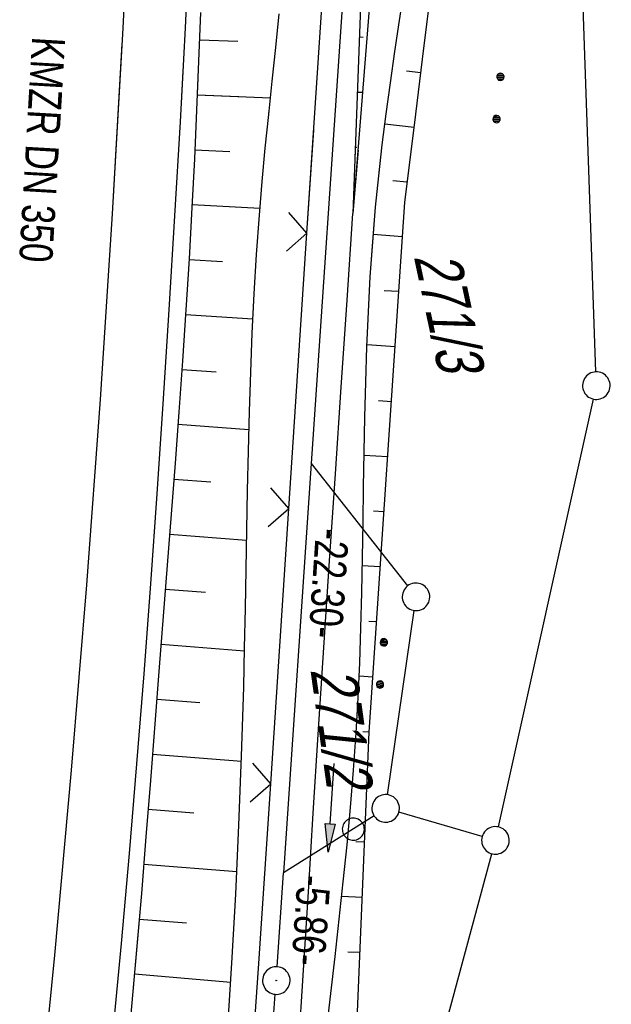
# Model space of a CAD drawing. Extents: x 508886 to 509272, y 449452 to 450225.
# Tile 5 of 46: x 509131 to 509163, y 449486 to 449540. Entities that reach past the tile are written whole.
import ezdxf

# ---------------------------------------------------------------- set-up
doc = ezdxf.new("R2010")
doc.units = 0
doc.header["$LTSCALE"] = 10
doc.header["$MEASUREMENT"] = 0
doc.linetypes.add('AUSGEZOGEN', pattern=[0])
doc.linetypes.add('LT00', pattern=[0])
doc.layers.get('0').update_dxf_attribs({"linetype": 'LT00'})
for name, color, linetype in [('--EK_FBR', 250, 'LT00'), ('--EK_Haltung-Text', 140, 'LT00'), ('--EL_DFK_AB_L', 21, 'LT00'), ('--EL_DFK_AB_P', 7, 'LT00'), ('ABSTAND', 8, 'LT00'), ('DFK_AB_L', 21, 'LT00'), ('DFK_AB_P', 7, 'LT00'), ('DFK_FLUR_NR', 250, 'LT00'), ('DFK_GZPKT', 250, 'LT00'), ('DFK_KATASTER', 250, 'LT00'), ('DFK_NUTZUNG', 250, 'LT00'), ('DFK_VERMPKT', 252, 'LT00'), ('PFEIL', 140, 'AUSGEZOGEN'), ('V123_AFBR_BAB', 250, 'LT00'), ('V123_BOESCH', 250, 'LT00'), ('V123_BOSCHUNG', 250, 'LT00'), ('V123_GRABEN', 250, 'LT00'), ('V123_LD_MARK', 250, 'LT00'), ('V123_ZAUN', 40, 'LT00'), ('V124_AFBR_BAB', 250, 'LT00'), ('V124_BOESCH', 250, 'LT00'), ('V124_BOSCHUNG', 250, 'LT00'), ('V124_GRABEN', 250, 'LT00'), ('V124_LD_MARK', 250, 'LT00'), ('V124_ZAUN', 40, 'LT00')]:
    doc.layers.add(name, color=color, linetype=linetype)
doc.styles.add('Haltungsbeschriftung', font='ARIAL.TTF', dxfattribs={"width": 0.75})
doc.styles.get("Standard").update_dxf_attribs({"font": 'ARIAL.TTF'})

# ---------------------------------------------------------------- blocks, each defined once
blk = doc.blocks.new('SYMB7010')
at = {"color": 0, "linetype": 'ByBlock'}
for points in [[(-0.031408, 0.499213), (-0.093728, 0.49134), (-0.15457, 0.475719), (-0.212975, 0.452595), (-0.268021, 0.422333), (-0.31884, 0.385411), (-0.36463, 0.342411), (-0.40467, 0.29401), (-0.438329, 0.240973), (-0.465074, 0.184136), (-0.484486, 0.124395), (-0.496256, 0.062692), (-0.5002, 0)], [(0.5002, 0), (0.496256, 0.062692), (0.484485, 0.124395), (0.465074, 0.184136), (0.438329, 0.240973), (0.40467, 0.29401), (0.36463, 0.342411), (0.31884, 0.385411), (0.268021, 0.422333), (0.212975, 0.452595), (0.15457, 0.475719), (0.093728, 0.49134), (0.031408, 0.499213), (-0.031408, 0.499213)], [(-0.5002, 0), (-0.496256, -0.062692), (-0.484486, -0.124395), (-0.465075, -0.184136), (-0.438329, -0.240973), (-0.404671, -0.29401), (-0.36463, -0.342411), (-0.31884, -0.385411), (-0.268021, -0.422333), (-0.212975, -0.452595), (-0.154571, -0.475719), (-0.093728, -0.49134), (-0.031408, -0.499213), (0.031408, -0.499213)], [(0.031408, -0.499213), (0.093728, -0.491341), (0.15457, -0.475719), (0.212975, -0.452595), (0.268021, -0.422333), (0.31884, -0.385411), (0.36463, -0.342411), (0.404671, -0.294011), (0.438329, -0.240974), (0.465075, -0.184136), (0.484486, -0.124395), (0.496256, -0.062692), (0.500201, 0)]]:
    blk.add_lwpolyline(points, dxfattribs=at)
blk = doc.blocks.new('SYMB7112')
at = {"color": 0, "linetype": 'ByBlock'}
for p, q in [((-0.13, 0.012919), (-0.13, -0.012919)), ((-0.125, -0.017105), (-0.125, 0.017105)), ((-0.12, 0.019164), (-0.12, -0.019164)), ((-0.115, -0.019796), (-0.115, 0.019796)), ((-0.11, 0.019164), (-0.11, -0.019164)), ((-0.105, -0.017105), (-0.105, 0.017105)), ((-0.1, 0.012919), (-0.1, -0.012919)), ((-0.095, -0.000126), (-0.095, 0.000146)), ((0.1, 0.012919), (0.1, -0.012919)), ((0.105, -0.017105), (0.105, 0.017105)), ((0.11, 0.019164), (0.11, -0.019164)), ((0.115, -0.019796), (0.115, 0.019796)), ((0.12, 0.019164), (0.12, -0.019164)), ((0.125, -0.017105), (0.125, 0.017105)), ((0.13, 0.012919), (0.13, -0.012919)), ((0.135, -0.000126), (0.135, 0.000146))]:
    blk.add_line(p, q, dxfattribs=at)
for points in [[(-0.095, 0), (-0.096981, 0.008678), (-0.10253, 0.015637), (-0.11055, 0.019499), (-0.11945, 0.019499), (-0.12747, 0.015637), (-0.133019, 0.008678), (-0.135, 0)], [(-0.135, 0), (-0.133019, -0.008678), (-0.12747, -0.015637), (-0.11945, -0.019499), (-0.11055, -0.019499), (-0.10253, -0.015637), (-0.096981, -0.008678), (-0.095, 0)], [(0.135, 0), (0.133019, 0.008678), (0.12747, 0.015637), (0.11945, 0.019499), (0.11055, 0.019499), (0.10253, 0.015637), (0.096981, 0.008678), (0.095, 0)], [(0.095, 0), (0.096981, -0.008678), (0.10253, -0.015637), (0.11055, -0.019499), (0.11945, -0.019499), (0.12747, -0.015637), (0.133019, -0.008678), (0.135, 0)]]:
    blk.add_lwpolyline(points, dxfattribs=at)
blk = doc.blocks.new('SYMB0003')
at = {"color": 0, "linetype": 'ByBlock'}
for p, q in [((-0.015712, 0), (0.010166, 0.012015)), ((0, -0.021257), (-0.015712, 0)), ((0.010166, 0.012015), (0, -0.021257))]:
    blk.add_line(p, q, dxfattribs=at)
for points in [[(-0.031395, 0.499013), (-0.093691, 0.491144), (-0.154509, 0.475528), (-0.21289, 0.452414), (-0.267913, 0.422164), (-0.318712, 0.385257), (-0.364484, 0.342274), (-0.404509, 0.293893), (-0.438154, 0.240877), (-0.464888, 0.184062), (-0.484292, 0.124345), (-0.496058, 0.062667), (-0.5, 0)], [(0.5, 0), (0.496057, 0.062667), (0.484292, 0.124345), (0.464888, 0.184062), (0.438153, 0.240877), (0.404509, 0.293893), (0.364484, 0.342274), (0.318712, 0.385257), (0.267913, 0.422164), (0.21289, 0.452414), (0.154509, 0.475528), (0.093691, 0.491144), (0.031395, 0.499013), (-0.031395, 0.499013)], [(-0.5, 0), (-0.496058, -0.062667), (-0.484292, -0.124345), (-0.464888, -0.184062), (-0.438154, -0.240877), (-0.404509, -0.293893), (-0.364485, -0.342274), (-0.318712, -0.385257), (-0.267914, -0.422164), (-0.21289, -0.452414), (-0.154509, -0.475529), (-0.093691, -0.491144), (-0.031395, -0.499014), (0.031395, -0.499014)], [(0.031395, -0.499014), (0.093691, -0.491144), (0.154509, -0.475529), (0.21289, -0.452414), (0.267914, -0.422164), (0.318712, -0.385257), (0.364485, -0.342274), (0.404509, -0.293893), (0.438154, -0.240877), (0.464889, -0.184062), (0.484292, -0.124345), (0.496058, -0.062667), (0.5, 0)]]:
    blk.add_lwpolyline(points, dxfattribs=at)
blk = doc.blocks.new('SYMB0024')
at = {"color": 0, "linetype": 'ByBlock'}
for p, q in [((-0.5, 0.5), (0, 0)), ((0, 0), (0.5, 0.5))]:
    blk.add_line(p, q, dxfattribs=at)
blk = doc.blocks.new('Pfreil3')
at = {"layer": 'PFEIL'}
blk.add_hatch(color=256, dxfattribs=at).paths.add_polyline_path([(-1.549, 0.273), (-1.549, -0.273), (0, 0)])
for p, q in [((-1.549, 0), (-4.831, 0)), ((-1.549, -0.273), (-1.549, 0.273)), ((-1.549, 0.273), (0, 0)), ((0, 0), (-1.549, -0.273))]:
    blk.add_line(p, q, dxfattribs=at)

msp = doc.modelspace()

# ---------------------------------------------------------------- linework, layer by layer
at = {"layer": '--EK_FBR'}
for points in [[(509141.186, 449593.311), (509141.128, 449588.191), (509141.052, 449583.07), (509140.959, 449577.95), (509140.833, 449572.238), (509140.682, 449566.526), (509140.506, 449560.814), (509140.304, 449555.104), (509140.074, 449549.395), (509139.845, 449544.283), (509139.594, 449539.172), (509139.322, 449534.062), (509139.031, 449528.953), (509138.721, 449523.846), (509138.393, 449518.739), (509138.063, 449513.847), (509137.715, 449508.956), (509137.348, 449504.066), (509136.961, 449499.178), (509136.552, 449494.292), (509136.118, 449489.408), (509135.542, 449483.32), (509134.927, 449477.236), (509134.46, 449472.897)], [(509139.469, 449536.822), (509139.322, 449534.062), (509139.031, 449528.953), (509138.721, 449523.846), (509138.393, 449518.739), (509138.063, 449513.847), (509137.715, 449508.956), (509137.348, 449504.066), (509136.961, 449499.178), (509136.552, 449494.292), (509136.118, 449489.408), (509135.542, 449483.32), (509134.927, 449477.236), (509134.46, 449472.897)]]:
    msp.add_lwpolyline(points, dxfattribs=at)
at = {"layer": '--EL_DFK_AB_L'}
for p, q in [((509151.84, 449594.468), (509146.461, 449515.49)), ((509146.461, 449515.49), (509144.961, 449493.239)), ((509144.612, 449488.138), (509144.961, 449493.239)), ((509143.562, 449474.168), (509144.504, 449486.642))]:
    msp.add_line(p, q, dxfattribs=at)
at = {"layer": 'DFK_AB_L'}
for p, q in [((509151.84, 449594.468), (509146.461, 449515.49)), ((509146.461, 449515.49), (509144.961, 449493.239)), ((509144.612, 449488.138), (509144.961, 449493.239)), ((509143.562, 449474.168), (509144.504, 449486.642))]:
    msp.add_line(p, q, dxfattribs=at)
at = {"layer": 'DFK_KATASTER'}
for p, q in [((509161.945, 449520.481), (509160.896, 449550.76)), ((509156.643, 449495.74), (509161.808, 449518.998)), ((509146.461, 449515.49), (509151.697, 449508.84)), ((509150.617, 449497.492), (509152.054, 449507.505)), ((509149.877, 449496.349), (509144.961, 449493.239)), ((509155.76, 449495.219), (509151.23, 449496.538)), ((509151.147, 449475.227), (509156.285, 449494.285))]:
    msp.add_line(p, q, dxfattribs=at)
at = {"layer": 'V123_AFBR_BAB'}
msp.add_lwpolyline([(509141.186, 449593.311), (509141.128, 449588.191), (509141.052, 449583.07), (509140.959, 449577.95), (509140.833, 449572.238), (509140.682, 449566.526), (509140.506, 449560.814), (509140.304, 449555.104), (509140.074, 449549.395), (509139.845, 449544.283), (509139.594, 449539.172), (509139.322, 449534.062), (509139.031, 449528.953), (509138.721, 449523.846), (509138.393, 449518.739), (509138.063, 449513.847), (509137.715, 449508.956), (509137.348, 449504.066), (509136.961, 449499.178), (509136.552, 449494.292), (509136.118, 449489.408), (509135.542, 449483.32), (509134.927, 449477.236), (509134.46, 449472.897)], dxfattribs=at)
at = {"layer": 'V123_BOESCH'}
for points in [[(509152.601, 449589.426), (509152.261, 449587.014), (509151.956, 449584.598), (509151.683, 449582.177), (509151.437, 449579.752), (509151.217, 449577.324), (509151.017, 449574.893), (509150.835, 449572.461), (509150.667, 449570.027), (509150.509, 449567.593), (509150.238, 449563.135), (509149.988, 449558.677), (509149.757, 449554.219), (509149.545, 449549.761), (509149.348, 449545.302), (509149.165, 449540.842), (509149.052, 449537.906), (509148.943, 449534.969), (509148.836, 449532.032), (509148.731, 449529.095)], [(509148.409, 449474.845), (509148.596, 449476.55), (509149.607, 449500.89), (509151.551, 449529.707), (509152.07, 449533.889), (509152.588, 449538.072), (509153.103, 449542.255)], [(509140.439, 449540.02), (509140.337, 449537.366), (509140.226, 449534.711), (509140.105, 449532.058), (509139.97, 449529.405), (509139.813, 449526.627), (509139.64, 449523.849), (509139.455, 449521.072), (509139.258, 449518.296), (509139.054, 449515.52), (509138.842, 449512.745), (509138.627, 449509.969), (509138.409, 449507.194), (509138.192, 449504.419), (509137.953, 449501.344), (509137.713, 449498.27), (509137.471, 449495.196), (509137.221, 449492.123), (509136.963, 449489.05), (509136.691, 449485.979)], [(509141.912, 449484.581), (509142.146, 449488.328), (509142.352, 449492.077), (509142.528, 449495.828), (509142.674, 449499.581), (509142.787, 449503.335), (509142.838, 449505.475), (509142.88, 449507.615), (509142.919, 449509.756), (509142.956, 449511.896), (509142.997, 449514.037), (509143.043, 449516.176), (509143.099, 449518.316), (509143.167, 449520.454), (509143.252, 449522.591), (509143.356, 449524.727), (509143.484, 449526.862), (509143.638, 449528.995), (509143.792, 449530.82), (509143.963, 449532.644), (509144.146, 449534.466), (509144.336, 449536.289), (509144.529, 449538.111), (509144.72, 449539.933)]]:
    msp.add_lwpolyline(points, dxfattribs=at)
at = {"layer": 'V123_BOSCHUNG'}
for p, q in [((509140.382, 449538.527), (509142.47, 449538.451)), ((509149.082, 449538.683), (509149.288, 449538.677)), ((509152.422, 449536.731), (509151.647, 449536.82)), ((509140.262, 449535.539), (509144.24, 449535.376)), ((509148.969, 449535.685), (509149.256, 449535.676)), ((509152.053, 449533.754), (509150.467, 449533.937)), ((509148.86, 449532.688), (509148.939, 449532.685)), ((509140.128, 449532.551), (509142.033, 449532.465)), ((509151.685, 449530.791), (509150.9, 449530.867)), ((509139.979, 449529.573), (509143.668, 449529.37)), ((509148.753, 449529.689), (509148.779, 449529.689)), ((509151.423, 449527.82), (509149.835, 449527.945)), ((509139.81, 449526.586), (509141.631, 449526.478)), ((509151.223, 449524.841), (509150.428, 449524.889)), ((509139.624, 449523.601), (509143.287, 449523.365)), ((509151.021, 449521.848), (509149.495, 449521.94)), ((509139.423, 449520.616), (509141.293, 449520.487)), ((509150.819, 449518.855), (509150.111, 449518.898)), ((509139.21, 449517.633), (509143.072, 449517.348)), ((509150.617, 449515.862), (509149.34, 449515.939)), ((509138.988, 449514.65), (509140.995, 449514.492)), ((509150.415, 449512.868), (509149.853, 449512.902)), ((509138.758, 449511.659), (509142.946, 449511.33)), ((509150.213, 449509.875), (509149.24, 449509.934)), ((509138.525, 449508.668), (509140.709, 449508.496)), ((509150.011, 449506.882), (509149.591, 449506.907)), ((509138.29, 449505.677), (509142.834, 449505.321)), ((509149.809, 449503.888), (509149.066, 449503.933)), ((509138.057, 449502.686), (509140.408, 449502.502)), ((509149.608, 449500.897), (509149.26, 449500.916)), ((509137.825, 449499.695), (509142.665, 449499.315)), ((509149.483, 449497.903), (509148.696, 449497.94)), ((509137.59, 449496.704), (509140.069, 449496.51)), ((509149.359, 449494.908), (509148.893, 449494.927)), ((509137.351, 449493.714), (509142.413, 449493.317)), ((509149.234, 449491.911), (509148.119, 449491.956)), ((509137.106, 449490.734), (509139.682, 449490.522)), ((509149.11, 449488.913), (509148.448, 449488.94)), ((509136.85, 449487.755), (509142.084, 449487.303))]:
    msp.add_line(p, q, dxfattribs=at)
at = {"layer": 'V123_GRABEN'}
for points in [[(509158, 449608.314), (509153.491, 449589.567), (509151.413, 449567.42), (509149.728, 449541.591), (509148.731, 449529.095)], [(509147.294, 449484.66), (509147.526, 449486.682), (509147.757, 449488.704), (509147.985, 449490.727), (509148.204, 449492.75), (509148.41, 449494.774), (509148.599, 449496.8), (509148.766, 449498.827), (509148.907, 449500.856), (509149.013, 449502.759), (509149.096, 449504.664), (509149.16, 449506.571), (509149.209, 449508.478), (509149.248, 449510.387), (509149.281, 449512.295), (509149.311, 449514.204), (509149.343, 449516.112), (509149.381, 449518.02), (509149.429, 449519.927), (509149.491, 449521.832), (509149.572, 449523.736), (509149.674, 449525.639), (509149.803, 449527.538), (509149.963, 449529.436), (509150.134, 449531.129), (509150.328, 449532.82), (509150.542, 449534.509), (509150.772, 449536.198), (509151.013, 449537.885), (509151.263, 449539.571), (509151.516, 449541.257)], [(509145.195, 449474.396), (509145.241, 449475.117), (509145.509, 449479.394), (509145.774, 449483.67), (509146.038, 449487.946), (509146.303, 449492.221), (509146.571, 449496.496), (509146.842, 449500.772), (509147.147, 449505.491), (509147.457, 449510.211), (509147.772, 449514.932), (509148.09, 449519.653), (509148.41, 449524.374), (509148.731, 449529.095)]]:
    msp.add_lwpolyline(points, dxfattribs=at)
at = {"layer": 'V123_LD_MARK'}
msp.add_lwpolyline([(509136.522, 449663.835), (509136.83, 449655.945), (509137.105, 449648.054), (509137.258, 449643.198), (509137.397, 449638.342), (509137.521, 449633.485), (509137.629, 449628.628), (509137.721, 449623.771), (509137.794, 449618.913), (509137.883, 449608.96), (509137.891, 449599.007), (509137.817, 449589.053), (509137.661, 449579.1), (509137.423, 449569.148), (509137.103, 449559.198), (509136.701, 449549.251), (509136.209, 449539.157), (509135.633, 449529.067), (509134.973, 449518.982), (509134.229, 449508.903), (509133.403, 449498.829), (509132.493, 449488.763), (509131.502, 449478.704), (509130.827, 449472.389)], dxfattribs=at)
at = {"layer": 'V123_ZAUN'}
for p, q in [((509146.225, 449528.018), (509147.209, 449542.985)), ((509145.24, 449513.05), (509146.225, 449528.018)), ((509144.256, 449498.082), (509145.24, 449513.05))]:
    msp.add_line(p, q, dxfattribs=at)
msp.add_lwpolyline([(509143.25, 449483.116), (509143.614, 449488.324), (509144.256, 449498.082)], dxfattribs=at)
at = {"layer": 'V124_AFBR_BAB'}
msp.add_lwpolyline([(509139.469, 449536.822), (509139.322, 449534.062), (509139.031, 449528.953), (509138.721, 449523.846), (509138.393, 449518.739), (509138.063, 449513.847), (509137.715, 449508.956), (509137.348, 449504.066), (509136.961, 449499.178), (509136.552, 449494.292), (509136.118, 449489.408), (509135.542, 449483.32), (509134.927, 449477.236), (509134.46, 449472.897)], dxfattribs=at)
at = {"layer": 'V124_BOESCH'}
for points in [[(509140.299, 449536.448), (509140.226, 449534.711), (509140.105, 449532.058), (509139.97, 449529.405), (509139.813, 449526.627), (509139.64, 449523.849), (509139.455, 449521.072), (509139.258, 449518.296), (509139.054, 449515.52), (509138.842, 449512.745), (509138.627, 449509.969), (509138.409, 449507.194), (509138.192, 449504.419), (509137.953, 449501.344), (509137.713, 449498.27), (509137.471, 449495.196), (509137.221, 449492.123), (509136.963, 449489.051), (509136.691, 449485.979), (509136.404, 449482.91), (509136.085, 449479.704), (509135.747, 449476.501), (509135.392, 449473.299), (509135.36, 449473.022)], [(509141.912, 449484.581), (509142.146, 449488.328), (509142.352, 449492.077), (509142.528, 449495.828), (509142.674, 449499.581), (509142.787, 449503.335), (509142.838, 449505.475), (509142.88, 449507.615), (509142.919, 449509.756), (509142.956, 449511.896), (509142.997, 449514.037), (509143.043, 449516.176), (509143.099, 449518.316), (509143.167, 449520.454), (509143.252, 449522.591), (509143.356, 449524.727), (509143.484, 449526.862), (509143.638, 449528.995), (509143.792, 449530.82), (509143.963, 449532.644), (509144.146, 449534.466), (509144.171, 449534.706)], [(509148.857, 449532.597), (509148.836, 449532.032), (509148.731, 449529.095)], [(509148.409, 449474.845), (509148.596, 449476.55), (509149.607, 449500.89), (509151.551, 449529.707), (509151.748, 449531.296)]]:
    msp.add_lwpolyline(points, dxfattribs=at)
at = {"layer": 'V124_BOSCHUNG'}
for p, q in [((509140.262, 449535.539), (509142.526, 449535.446)), ((509140.128, 449532.551), (509142.033, 449532.465)), ((509151.685, 449530.791), (509150.9, 449530.867)), ((509139.979, 449529.573), (509143.668, 449529.37)), ((509148.753, 449529.689), (509148.779, 449529.689)), ((509151.423, 449527.82), (509149.835, 449527.945)), ((509139.81, 449526.586), (509141.631, 449526.478)), ((509151.223, 449524.841), (509150.428, 449524.889)), ((509139.624, 449523.601), (509143.287, 449523.365)), ((509151.021, 449521.848), (509149.495, 449521.94)), ((509139.423, 449520.616), (509141.293, 449520.487)), ((509150.819, 449518.855), (509150.111, 449518.898)), ((509139.21, 449517.633), (509143.072, 449517.348)), ((509150.617, 449515.862), (509149.34, 449515.939)), ((509138.988, 449514.65), (509140.995, 449514.492)), ((509150.415, 449512.868), (509149.853, 449512.902)), ((509138.758, 449511.659), (509142.946, 449511.33)), ((509150.213, 449509.875), (509149.24, 449509.934)), ((509138.525, 449508.668), (509140.709, 449508.496)), ((509150.011, 449506.882), (509149.591, 449506.907)), ((509138.29, 449505.677), (509142.834, 449505.321)), ((509149.809, 449503.888), (509149.066, 449503.933)), ((509138.057, 449502.686), (509140.408, 449502.502)), ((509149.608, 449500.898), (509149.26, 449500.916)), ((509137.825, 449499.695), (509142.665, 449499.315)), ((509149.483, 449497.903), (509148.696, 449497.94)), ((509137.59, 449496.704), (509140.069, 449496.51)), ((509149.359, 449494.908), (509148.893, 449494.927)), ((509137.351, 449493.714), (509142.413, 449493.317)), ((509149.234, 449491.911), (509148.119, 449491.956)), ((509137.106, 449490.734), (509139.682, 449490.522)), ((509149.11, 449488.913), (509148.448, 449488.94)), ((509136.85, 449487.755), (509142.084, 449487.303))]:
    msp.add_line(p, q, dxfattribs=at)
at = {"layer": 'V124_GRABEN'}
msp.add_line((509149.005, 449532.53), (509148.731, 449529.095), dxfattribs=at)
for points in [[(509147.294, 449484.66), (509147.526, 449486.682), (509147.757, 449488.704), (509147.985, 449490.727), (509148.204, 449492.75), (509148.41, 449494.774), (509148.599, 449496.8), (509148.766, 449498.827), (509148.907, 449500.856), (509149.013, 449502.759), (509149.096, 449504.664), (509149.16, 449506.571), (509149.209, 449508.478), (509149.248, 449510.386), (509149.281, 449512.295), (509149.311, 449514.204), (509149.343, 449516.112), (509149.381, 449518.02), (509149.429, 449519.927), (509149.491, 449521.832), (509149.572, 449523.736), (509149.674, 449525.638), (509149.803, 449527.539), (509149.963, 449529.436), (509150.134, 449531.129), (509150.231, 449531.979)], [(509145.195, 449474.396), (509145.241, 449475.117), (509145.509, 449479.394), (509145.774, 449483.67), (509146.038, 449487.946), (509146.303, 449492.221), (509146.571, 449496.496), (509146.842, 449500.772), (509147.147, 449505.491), (509147.457, 449510.212), (509147.772, 449514.932), (509148.09, 449519.653), (509148.41, 449524.374), (509148.731, 449529.095)]]:
    msp.add_lwpolyline(points, dxfattribs=at)
at = {"layer": 'V124_LD_MARK'}
msp.add_lwpolyline([(509136.161, 449538.31), (509135.633, 449529.067), (509134.973, 449518.982), (509134.229, 449508.903), (509133.403, 449498.829), (509132.493, 449488.763), (509131.502, 449478.704), (509130.827, 449472.389)], dxfattribs=at)
at = {"layer": 'V124_ZAUN'}
for p, q in [((509146.225, 449528.018), (509146.593, 449533.616)), ((509145.24, 449513.05), (509146.225, 449528.018)), ((509144.256, 449498.082), (509145.24, 449513.05))]:
    msp.add_line(p, q, dxfattribs=at)
msp.add_lwpolyline([(509143.25, 449483.116), (509143.614, 449488.324), (509144.256, 449498.082)], dxfattribs=at)

# ---------------------------------------------------------------- block references
at = {"layer": '--EL_DFK_AB_P', "xscale": 1.500000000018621, "yscale": 1.5, "zscale": 1.5, "rotation": 264.7377099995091}
msp.add_blockref('SYMB0003', (509144.561, 449487.39), dxfattribs=at)
at = {"layer": 'DFK_AB_P', "xscale": 1.500000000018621, "yscale": 1.5, "zscale": 1.5, "rotation": 264.7377099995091}
msp.add_blockref('SYMB0003', (509144.561, 449487.39), dxfattribs=at)
at = {"layer": 'DFK_GZPKT', "xscale": 1.500000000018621, "yscale": 1.5, "zscale": 1.5, "rotation": 264.7377099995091}
for p in [(509161.97, 449519.73), (509152.16, 449508.248), (509150.51, 449496.749), (509156.48, 449495.008)]:
    msp.add_blockref('SYMB7010', p, dxfattribs=at)
at = {"layer": 'DFK_NUTZUNG', "xscale": 10.00000000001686, "yscale": 10, "zscale": 10, "rotation": 264.7377100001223}
for p in [(509156.649, 449535.369), (509150.308, 449504.631)]:
    msp.add_blockref('SYMB7112', p, dxfattribs=at)
at = {"layer": 'DFK_VERMPKT', "xscale": 1.200000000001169, "yscale": 1.200000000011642, "zscale": 1.2, "rotation": 264.7377100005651}
msp.add_blockref('SYMB7010', (509148.751, 449495.619), dxfattribs=at)
at = {"layer": 'PFEIL', "rotation": 266.0975226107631}
msp.add_blockref('Pfreil3', (509147.388, 449494.368), dxfattribs=at)
at = {"layer": 'V123_ZAUN', "xscale": 2.1, "yscale": 2.1, "zscale": 2.1, "rotation": 86.2381}
for p in [(509146.225, 449528.018), (509145.24, 449513.05), (509144.256, 449498.082)]:
    msp.add_blockref('SYMB0024', p, dxfattribs=at)
at = {"layer": 'V124_ZAUN', "xscale": 2.100000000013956, "yscale": 2.099999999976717, "zscale": 2.1, "rotation": 86.23556999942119}
for p in [(509146.225, 449528.018), (509145.24, 449513.05), (509144.256, 449498.082)]:
    msp.add_blockref('SYMB0024', p, dxfattribs=at)

# ---------------------------------------------------------------- texts
at = {"layer": '--EK_Haltung-Text', "style": 'Haltungsbeschriftung', "width": 0.75}
msp.add_text('KMZR DN 350', height=1.8, rotation=-93.3386, dxfattribs=at).set_placement((509131.285, 449538.726))
at = {"layer": 'ABSTAND', "width": 0.75}
for s, rotation, p in [('-22.30-', -93.8563, (509146.723, 449512.018)), ('-5.86-', -93.9123, (509145.724, 449493.172))]:
    msp.add_text(s, height=1.8, rotation=rotation, dxfattribs=at).set_placement(p)
at = {"layer": 'DFK_FLUR_NR', "oblique": 13.754, "width": 0.75}
for s, rotation, p in [('271/3', -77.8791, (509152.034, 449526.757)), ('271/2', 277.9506, (509146.411, 449504.309))]:
    msp.add_text(s, height=2.5, rotation=rotation, dxfattribs=at).set_placement(p)

doc.saveas('drawing.dxf')
